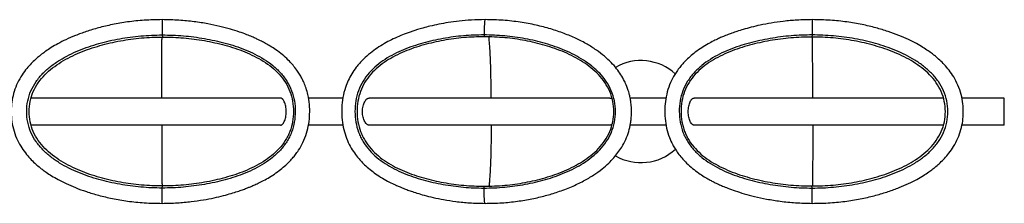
# Paper-space layout '_Posterior' of a CAD drawing. Header units: millimetres. Extents: x -787 to 213, y -54 to 54.
# Tile 2 of 2: x -364 to 213, y -54 to 54. Entities that reach past the tile are written whole.
import ezdxf

# ---------------------------------------------------------------- set-up
doc = ezdxf.new("R2010")
doc.units = ezdxf.units.MM

psp = doc.layouts.new('_Posterior')

# ---------------------------------------------------------------- linework, layer by layer
at = {"color": 7, "linetype": 'Continuous', "lineweight": 25}
for p, q in [((-280.77, 45.07), (-280.54, 43.85)), ((-92.03, 45.07), (-91.9, 43.99)), ((100.5, 45.07), (100.27, 43.85)), ((-211.43, 8), (-357.57, 8)), ((-174.84, 8), (-195.02, 8)), ((-18.26, 8), (-159.4, 8)), ((14.7, 8), (-6.32, 8)), ((177.29, 8), (31.16, 8)), ((213.1, 8), (188.18, 8)), ((213.1, -8), (213.1, 8)), ((-211.45, -8), (-357.57, -8)), ((-174.76, -8), (-195.03, -8)), ((-18.25, -8), (-159.38, -8)), ((14.8, -8), (-6.35, -8)), ((177.29, -8), (31.17, -8)), ((213.1, -8), (188.19, -8)), ((-280.77, -44.93), (-280.55, -43.72)), ((-92.03, -44.93), (-91.9, -43.86)), ((100.5, -44.93), (100.27, -43.72))]:
    psp.add_line(p, q, dxfattribs=at)
for start, end in [(47.76493, 119.91756), (240.1352, 312.41401)]:
    psp.add_arc((0, 0), 30, start, end, dxfattribs=at)
for points, knots in [([(-280.77, 54.07), (-284.29, 54), (-291.08, 53.87), (-300.84, 52.82), (-309.78, 51.3), (-317.86, 49.37), (-325.1, 47.2), (-331.48, 44.86), (-337.03, 42.45), (-341.76, 40.06), (-345.68, 37.77), (-348.83, 35.69), (-351.28, 33.89), (-353.52, 32.08), (-355.83, 30.05), (-358.39, 27.47), (-361.08, 24.32), (-363.81, 20.4), (-366.25, 15.74), (-368.03, 10.7), (-369.06, 5.65), (-369.43, 0.56), (-369.19, -4.71), (-368.19, -10.18), (-366.37, -15.48), (-363.92, -20.22), (-361.17, -24.21), (-358.36, -27.51), (-355.64, -30.22), (-353.27, -32.29), (-351.04, -34.06), (-348.63, -35.81), (-345.51, -37.85), (-341.62, -40.09), (-336.93, -42.46), (-331.4, -44.84), (-325.04, -47.16), (-317.82, -49.31), (-309.76, -51.22), (-300.84, -52.72), (-291.08, -53.76), (-284.29, -53.88), (-280.77, -53.94)], [0, 0, 0, 0, 0.046257, 0.089191, 0.128843, 0.165213, 0.198262, 0.227992, 0.254451, 0.277622, 0.297454, 0.313963, 0.327177, 0.337227, 0.351714, 0.367379, 0.384851, 0.405831, 0.429902, 0.45342, 0.475641, 0.497211, 0.520131, 0.544529, 0.569817, 0.593163, 0.614247, 0.633109, 0.649856, 0.664496, 0.674262, 0.687217, 0.703508, 0.723124, 0.746075, 0.772419, 0.802078, 0.834981, 0.871238, 0.91087, 0.95373, 1, 1, 1, 1]), ([(-280.77, -53.94), (-277.79, -53.88), (-272.11, -53.76), (-264.04, -53), (-256.85, -51.97), (-250.55, -50.76), (-245.11, -49.47), (-240.55, -48.21), (-236.83, -47.05), (-233.86, -46.02), (-231.65, -45.2), (-229.82, -44.47), (-227.98, -43.71), (-225.65, -42.68), (-222.8, -41.3), (-219.48, -39.53), (-215.84, -37.32), (-212.26, -34.81), (-209.08, -32.2), (-206.49, -29.75), (-204.38, -27.46), (-202.53, -25.18), (-200.39, -22.16), (-198.06, -18.04), (-196.01, -12.79), (-194.71, -7.19), (-194.18, -1.49), (-194.32, 4.28), (-195.1, 9.39), (-196.27, 13.62), (-197.49, 16.82), (-198.79, 19.55), (-200.21, 22.06), (-201.92, 24.63), (-204.13, 27.46), (-206.97, 30.52), (-210.32, 33.54), (-213.86, 36.22), (-217.16, 38.38), (-219.98, 40.03), (-222.16, 41.19), (-223.99, 42.1), (-225.86, 42.99), (-228.3, 44.07), (-231.57, 45.4), (-235.79, 46.93), (-241.03, 48.57), (-247.18, 50.19), (-254.26, 51.7), (-262.27, 52.96), (-271.2, 53.87), (-277.48, 54), (-280.77, 54.07)], [0, 0, 0, 0, 0.039485, 0.075262, 0.10733, 0.135721, 0.160385, 0.181306, 0.198521, 0.212033, 0.222924, 0.229738, 0.238211, 0.249495, 0.263591, 0.280503, 0.299644, 0.320374, 0.338656, 0.354492, 0.367885, 0.379993, 0.393613, 0.417086, 0.442746, 0.467996, 0.492879, 0.518123, 0.543947, 0.5609, 0.576035, 0.589287, 0.601001, 0.614425, 0.630358, 0.648828, 0.669841, 0.690401, 0.707937, 0.722447, 0.733941, 0.740839, 0.749669, 0.761464, 0.776198, 0.796619, 0.820902, 0.849027, 0.880981, 0.916774, 0.956441, 1, 1, 1, 1]), ([(-280.77, 54.05), (-280.77, 54.06), (-280.77, 54.06), (-280.77, 53.93), (-280.77, 53.36), (-280.77, 52.21), (-280.77, 50.42), (-280.77, 48), (-280.77, 46.05), (-280.77, 45.07)], [0, 0, 0, 0, 0.04091, 0.200802, 0.361031, 0.520873, 0.680576, 0.840289, 1, 1, 1, 1]), ([(-91.4, 54.07), (-94.08, 54.02), (-99.18, 53.93), (-106.4, 53.29), (-112.76, 52.44), (-118.45, 51.41), (-123.39, 50.31), (-127.54, 49.23), (-130.7, 48.31), (-133.2, 47.52), (-135.46, 46.76), (-138.39, 45.7), (-142.06, 44.22), (-146.31, 42.26), (-150.6, 39.98), (-154.73, 37.41), (-158.88, 34.37), (-163.04, 30.68), (-166.69, 26.58), (-169.61, 22.34), (-171.73, 18.37), (-173.59, 13.72), (-174.94, 8.38), (-175.58, 2.41), (-175.5, -3.44), (-174.73, -9.09), (-173.26, -14.43), (-171.21, -19.23), (-168.82, -23.32), (-166.53, -26.41), (-164.31, -28.99), (-161.9, -31.44), (-158.95, -34.03), (-155.47, -36.65), (-151.66, -39.12), (-147.76, -41.29), (-144.42, -42.92), (-141.91, -44.04), (-140.15, -44.77), (-138.67, -45.36), (-136.94, -46.02), (-134.51, -46.89), (-131.14, -47.99), (-126.84, -49.25), (-121.6, -50.56), (-115.41, -51.83), (-108.26, -52.93), (-100.15, -53.75), (-94.42, -53.87), (-91.4, -53.94)], [0, 0, 0, 0, 0.036332, 0.068974, 0.097901, 0.123169, 0.147103, 0.166425, 0.181132, 0.191578, 0.201942, 0.213388, 0.233601, 0.255489, 0.276536, 0.299308, 0.321271, 0.346018, 0.374457, 0.395265, 0.415659, 0.435193, 0.462956, 0.489879, 0.516165, 0.541799, 0.56682, 0.590838, 0.612208, 0.630744, 0.642827, 0.658283, 0.677267, 0.695933, 0.717063, 0.73863, 0.756283, 0.767319, 0.775867, 0.781957, 0.788949, 0.800815, 0.816836, 0.837, 0.861335, 0.889834, 0.922432, 0.959153, 1, 1, 1, 1]), ([(-91.4, 54.05), (-91.41, 54.05), (-91.46, 54.06), (-91.55, 53.93), (-91.67, 53.35), (-91.79, 52.19), (-91.89, 50.38), (-91.97, 47.96), (-92.01, 46.04), (-92.03, 45.07)], [0, 0, 0, 0, 0.040076, 0.192962, 0.34696, 0.502919, 0.663045, 0.828936, 1, 1, 1, 1]), ([(-91.4, -53.94), (-88.13, -53.89), (-81.8, -53.78), (-72.61, -52.82), (-64.07, -51.39), (-56.17, -49.53), (-48.41, -47.19), (-40.91, -44.35), (-33.86, -41), (-27.88, -37.49), (-22.96, -33.95), (-19.05, -30.55), (-15.96, -27.32), (-13.42, -24.18), (-11.01, -20.59), (-8.83, -16.42), (-7.1, -11.7), (-6.15, -7.54), (-5.69, -3.96), (-5.51, -0.79), (-5.58, 2.61), (-5.91, 5.86), (-6.39, 8.58), (-6.91, 10.69), (-7.51, 12.72), (-8.37, 15.14), (-9.77, 18.28), (-11.74, 21.74), (-14.32, 25.37), (-17.49, 29), (-21.44, 32.7), (-26.19, 36.34), (-31.75, 39.83), (-38.1, 43.1), (-45.22, 46.08), (-53.09, 48.72), (-61.68, 50.97), (-70.99, 52.69), (-80.97, 53.86), (-87.85, 54), (-91.4, 54.07)], [0, 0, 0, 0, 0.043684, 0.084768, 0.123453, 0.159622, 0.193272, 0.231973, 0.266789, 0.297684, 0.324708, 0.347825, 0.36707, 0.384618, 0.402001, 0.424921, 0.447558, 0.469236, 0.481825, 0.495844, 0.511707, 0.527232, 0.539531, 0.548596, 0.556365, 0.567782, 0.58307, 0.602204, 0.621063, 0.642555, 0.66666, 0.693333, 0.722589, 0.754486, 0.788926, 0.825934, 0.865574, 0.907783, 0.952576, 1, 1, 1, 1]), ([(100.5, 54.07), (97.51, 54.02), (91.83, 53.91), (83.76, 53.16), (76.57, 52.14), (70.27, 50.94), (64.84, 49.66), (60.27, 48.41), (56.55, 47.25), (53.58, 46.23), (51.37, 45.41), (49.54, 44.69), (47.69, 43.92), (45.36, 42.89), (42.5, 41.52), (39.18, 39.75), (35.54, 37.54), (31.96, 35.03), (28.78, 32.43), (26.19, 29.97), (24.08, 27.69), (22.24, 25.41), (20.1, 22.39), (17.78, 18.27), (15.72, 13.02), (14.43, 7.41), (13.9, 1.71), (14.05, -4.06), (14.93, -9.76), (16.5, -14.96), (18.31, -18.94), (20.05, -21.98), (21.8, -24.59), (24.04, -27.42), (26.88, -30.44), (30.21, -33.42), (33.71, -36.06), (36.97, -38.19), (39.77, -39.82), (41.93, -40.98), (43.75, -41.89), (45.61, -42.78), (48.04, -43.86), (51.31, -45.19), (55.52, -46.72), (60.76, -48.37), (66.91, -50), (73.99, -51.53), (82, -52.8), (90.94, -53.73), (97.21, -53.87), (100.5, -53.94)], [0, 0, 0, 0, 0.039528, 0.075318, 0.107356, 0.1357, 0.160333, 0.181273, 0.198502, 0.212007, 0.222895, 0.229713, 0.238195, 0.249505, 0.263632, 0.280548, 0.299673, 0.320396, 0.338678, 0.354513, 0.367896, 0.379978, 0.393566, 0.417034, 0.442729, 0.467998, 0.492898, 0.518135, 0.54394, 0.568783, 0.589706, 0.601779, 0.615449, 0.631471, 0.649859, 0.670602, 0.690879, 0.708209, 0.722585, 0.734002, 0.740876, 0.749673, 0.761427, 0.776141, 0.796575, 0.820845, 0.84896, 0.880976, 0.916812, 0.956483, 1, 1, 1, 1]), ([(100.5, -53.94), (104.02, -53.88), (110.81, -53.76), (120.58, -52.72), (129.51, -51.21), (137.6, -49.3), (144.83, -47.13), (151.23, -44.8), (156.79, -42.4), (161.52, -40.01), (165.44, -37.72), (168.59, -35.64), (171.04, -33.85), (173.29, -32.04), (175.59, -30.01), (178.15, -27.43), (180.84, -24.28), (183.57, -20.36), (186, -15.7), (187.77, -10.65), (188.8, -5.6), (189.16, -0.5), (188.91, 4.76), (187.9, 10.23), (186.08, 15.52), (183.61, 20.26), (180.87, 24.25), (178.06, 27.55), (175.34, 30.26), (172.96, 32.33), (170.73, 34.1), (168.32, 35.85), (165.2, 37.89), (161.32, 40.14), (156.63, 42.51), (151.11, 44.9), (144.75, 47.22), (137.54, 49.39), (129.48, 51.3), (120.56, 52.82), (110.8, 53.87), (104.02, 54), (100.5, 54.07)], [0, 0, 0, 0, 0.046283, 0.08918, 0.128875, 0.165219, 0.198236, 0.228033, 0.254539, 0.277677, 0.297506, 0.314035, 0.327251, 0.33729, 0.351756, 0.367416, 0.384902, 0.405884, 0.429939, 0.453457, 0.475698, 0.497288, 0.520195, 0.544567, 0.569849, 0.593209, 0.614295, 0.633146, 0.6499, 0.664562, 0.674337, 0.687287, 0.703558, 0.723179, 0.746162, 0.772457, 0.80205, 0.834986, 0.871269, 0.910859, 0.953755, 1, 1, 1, 1]), ([(100.5, 54.05), (100.5, 54.06), (100.5, 54.06), (100.5, 53.93), (100.5, 53.36), (100.5, 52.21), (100.5, 50.42), (100.5, 48), (100.5, 46.05), (100.5, 45.07)], [0, 0, 0, 0, 0.040911, 0.200802, 0.361032, 0.520873, 0.680576, 0.840289, 1, 1, 1, 1]), ([(-280.77, -44.93), (-282.86, -44.93), (-284.95, -44.89), (-289.11, -44.71), (-291.19, -44.57), (-297.43, -44.03), (-301.57, -43.48), (-309.79, -42), (-313.86, -41.07), (-319.89, -39.37), (-321.88, -38.75), (-325.83, -37.4), (-327.79, -36.67), (-331.65, -35.08), (-333.56, -34.21), (-337.3, -32.34), (-339.13, -31.33), (-342.68, -29.13), (-344.4, -27.95), (-347.69, -25.38), (-349.26, -24), (-352.17, -21), (-353.52, -19.39), (-355.89, -15.95), (-356.92, -14.12), (-358.58, -10.27), (-359.21, -8.27), (-360.03, -4.16), (-360.23, -2.06), (-360.22, 2.12), (-360.02, 4.21), (-359.2, 8.3), (-358.56, 10.31), (-356.9, 14.15), (-355.87, 15.98), (-353.5, 19.42), (-352.15, 21.03), (-349.24, 24.03), (-347.67, 25.42), (-344.37, 28), (-342.65, 29.18), (-339.09, 31.38), (-337.26, 32.4), (-333.53, 34.27), (-331.63, 35.13), (-327.77, 36.73), (-325.82, 37.46), (-321.87, 38.82), (-319.88, 39.44), (-315.87, 40.58), (-313.84, 41.1), (-309.77, 42.04), (-307.73, 42.46), (-301.57, 43.58), (-297.43, 44.13), (-291.19, 44.69), (-289.11, 44.83), (-284.95, 45.02), (-282.87, 45.06), (-280.77, 45.07)], [0, 0, 0, 0, 0.03125, 0.03125, 0.0625, 0.0625, 0.125, 0.125, 0.1875, 0.1875, 0.21875, 0.21875, 0.25, 0.25, 0.28125, 0.28125, 0.3125, 0.3125, 0.34375, 0.34375, 0.375, 0.375, 0.40625, 0.40625, 0.4375, 0.4375, 0.46875, 0.46875, 0.5, 0.5, 0.53125, 0.53125, 0.5625, 0.5625, 0.59375, 0.59375, 0.625, 0.625, 0.65625, 0.65625, 0.6875, 0.6875, 0.71875, 0.71875, 0.75, 0.75, 0.78125, 0.78125, 0.8125, 0.8125, 0.84375, 0.84375, 0.875, 0.875, 0.9375, 0.9375, 0.96875, 0.96875, 1, 1, 1, 1]), ([(-280.55, -43.72), (-282.62, -43.72), (-284.69, -43.68), (-288.82, -43.5), (-290.88, -43.36), (-297.07, -42.81), (-301.17, -42.27), (-309.31, -40.79), (-313.34, -39.86), (-319.31, -38.16), (-321.28, -37.55), (-325.18, -36.21), (-327.11, -35.48), (-330.92, -33.9), (-332.8, -33.05), (-336.47, -31.2), (-338.27, -30.21), (-341.75, -28.06), (-343.43, -26.9), (-346.64, -24.41), (-348.17, -23.06), (-351, -20.16), (-352.31, -18.61), (-354.6, -15.3), (-355.6, -13.55), (-357.2, -9.87), (-357.81, -7.94), (-358.6, -4), (-358.79, -1.99), (-358.79, 2.04), (-358.59, 4.05), (-357.79, 7.98), (-357.18, 9.9), (-355.58, 13.58), (-354.59, 15.34), (-352.29, 18.65), (-350.98, 20.2), (-348.15, 23.1), (-346.62, 24.44), (-343.41, 26.95), (-341.72, 28.11), (-338.24, 30.27), (-336.44, 31.26), (-332.77, 33.11), (-330.9, 33.96), (-327.09, 35.54), (-325.16, 36.27), (-321.26, 37.62), (-319.3, 38.24), (-315.33, 39.37), (-313.32, 39.89), (-309.29, 40.83), (-307.27, 41.25), (-301.16, 42.37), (-297.06, 42.92), (-290.88, 43.48), (-288.82, 43.62), (-284.69, 43.8), (-282.62, 43.85), (-280.54, 43.85)], [0, 0, 0, 0, 0.03125, 0.03125, 0.0625, 0.0625, 0.125, 0.125, 0.1875, 0.1875, 0.21875, 0.21875, 0.25, 0.25, 0.28125, 0.28125, 0.3125, 0.3125, 0.34375, 0.34375, 0.375, 0.375, 0.40625, 0.40625, 0.4375, 0.4375, 0.46875, 0.46875, 0.5, 0.5, 0.53125, 0.53125, 0.5625, 0.5625, 0.59375, 0.59375, 0.625, 0.625, 0.65625, 0.65625, 0.6875, 0.6875, 0.71875, 0.71875, 0.75, 0.75, 0.78125, 0.78125, 0.8125, 0.8125, 0.84375, 0.84375, 0.875, 0.875, 0.9375, 0.9375, 0.96875, 0.96875, 1, 1, 1, 1]), ([(-281.04, 8), (-281.04, 9.91), (-281.03, 14.05), (-281.02, 20.05), (-281, 25.79), (-280.97, 30.8), (-280.95, 35.08), (-280.92, 38.63), (-280.89, 41.58), (-280.88, 43.09), (-280.87, 43.84)], [0, 0, 0, 0, 0.107169, 0.232928, 0.358451, 0.484844, 0.612726, 0.741723, 0.872071, 1, 1, 1, 1]), ([(-280.77, 45.07), (-278.7, 45.07), (-276.62, 45.03), (-272.48, 44.86), (-270.41, 44.73), (-266.28, 44.38), (-264.22, 44.16), (-260.1, 43.63), (-258.05, 43.32), (-253.96, 42.61), (-251.93, 42.21), (-247.88, 41.32), (-245.87, 40.82), (-241.86, 39.74), (-239.88, 39.14), (-235.94, 37.84), (-233.99, 37.13), (-230.14, 35.57), (-228.25, 34.72), (-224.54, 32.86), (-222.72, 31.84), (-219.22, 29.63), (-217.52, 28.42), (-214.31, 25.79), (-212.79, 24.37), (-210.01, 21.28), (-208.75, 19.63), (-206.55, 16.1), (-205.62, 14.23), (-204.15, 10.34), (-203.61, 8.32), (-202.91, 4.22), (-202.75, 2.13), (-202.76, -2.02), (-202.93, -4.09), (-203.64, -8.18), (-204.19, -10.19), (-205.31, -13.1), (-205.72, -14.05), (-206.65, -15.91), (-207.16, -16.82), (-208.81, -19.45), (-210.08, -21.11), (-212.87, -24.19), (-214.39, -25.61), (-217.6, -28.24), (-219.3, -29.44), (-222.8, -31.66), (-224.61, -32.67), (-228.32, -34.53), (-230.21, -35.38), (-235.97, -37.72), (-239.91, -39.01), (-245.91, -40.64), (-247.92, -41.14), (-251.97, -42.04), (-254, -42.44), (-260.12, -43.51), (-264.23, -44.05), (-270.42, -44.58), (-272.49, -44.71), (-276.63, -44.89), (-278.71, -44.93), (-280.77, -44.93)], [0, 0, 0, 0, 0.03125, 0.03125, 0.0625, 0.0625, 0.09375, 0.09375, 0.125, 0.125, 0.15625, 0.15625, 0.1875, 0.1875, 0.21875, 0.21875, 0.25, 0.25, 0.28125, 0.28125, 0.3125, 0.3125, 0.34375, 0.34375, 0.375, 0.375, 0.40625, 0.40625, 0.4375, 0.4375, 0.46875, 0.46875, 0.5, 0.5, 0.53125, 0.53125, 0.5625, 0.5625, 0.578125, 0.578125, 0.59375, 0.59375, 0.625, 0.625, 0.65625, 0.65625, 0.6875, 0.6875, 0.71875, 0.71875, 0.75, 0.75, 0.8125, 0.8125, 0.84375, 0.84375, 0.875, 0.875, 0.9375, 0.9375, 0.96875, 0.96875, 1, 1, 1, 1]), ([(-280.54, 43.85), (-278.49, 43.85), (-276.43, 43.81), (-272.32, 43.64), (-270.27, 43.51), (-266.18, 43.15), (-264.13, 42.93), (-260.06, 42.4), (-258.02, 42.09), (-253.97, 41.38), (-251.96, 40.97), (-247.95, 40.08), (-245.96, 39.58), (-242, 38.5), (-240.04, 37.91), (-236.15, 36.61), (-234.23, 35.9), (-230.44, 34.36), (-228.58, 33.52), (-224.94, 31.69), (-223.17, 30.7), (-219.74, 28.53), (-218.09, 27.36), (-214.97, 24.81), (-213.49, 23.43), (-210.8, 20.46), (-209.58, 18.87), (-207.46, 15.49), (-206.56, 13.7), (-205.15, 9.97), (-204.62, 8.03), (-203.95, 4.08), (-203.79, 2.06), (-203.8, -1.95), (-203.96, -3.95), (-204.65, -7.88), (-205.19, -9.81), (-206.26, -12.61), (-206.66, -13.52), (-207.55, -15.3), (-208.04, -16.17), (-209.64, -18.7), (-210.86, -20.29), (-213.56, -23.25), (-215.04, -24.63), (-218.16, -27.18), (-219.82, -28.35), (-223.24, -30.51), (-225.02, -31.51), (-228.65, -33.34), (-230.51, -34.17), (-236.18, -36.49), (-240.07, -37.77), (-246, -39.41), (-247.99, -39.9), (-252, -40.8), (-254.01, -41.21), (-260.07, -42.28), (-264.15, -42.82), (-270.28, -43.36), (-272.33, -43.49), (-276.44, -43.67), (-278.5, -43.72), (-280.55, -43.72)], [0, 0, 0, 0, 0.03125, 0.03125, 0.0625, 0.0625, 0.09375, 0.09375, 0.125, 0.125, 0.15625, 0.15625, 0.1875, 0.1875, 0.21875, 0.21875, 0.25, 0.25, 0.28125, 0.28125, 0.3125, 0.3125, 0.34375, 0.34375, 0.375, 0.375, 0.40625, 0.40625, 0.4375, 0.4375, 0.46875, 0.46875, 0.5, 0.5, 0.53125, 0.53125, 0.5625, 0.5625, 0.578125, 0.578125, 0.59375, 0.59375, 0.625, 0.625, 0.65625, 0.65625, 0.6875, 0.6875, 0.71875, 0.71875, 0.75, 0.75, 0.8125, 0.8125, 0.84375, 0.84375, 0.875, 0.875, 0.9375, 0.9375, 0.96875, 0.96875, 1, 1, 1, 1]), ([(-92.03, 45.07), (-94.03, 45.07), (-96.05, 45.03), (-100.07, 44.86), (-102.08, 44.73), (-106.08, 44.38), (-108.08, 44.16), (-112.08, 43.63), (-114.07, 43.32), (-118.04, 42.61), (-120.01, 42.21), (-123.93, 41.31), (-125.89, 40.82), (-129.77, 39.73), (-131.7, 39.14), (-135.52, 37.84), (-137.41, 37.13), (-141.14, 35.57), (-142.98, 34.72), (-146.58, 32.85), (-148.34, 31.84), (-151.74, 29.63), (-153.38, 28.42), (-156.5, 25.79), (-157.97, 24.37), (-160.67, 21.28), (-161.9, 19.62), (-164.03, 16.1), (-164.93, 14.23), (-166.35, 10.34), (-166.88, 8.32), (-167.56, 4.22), (-167.72, 2.13), (-167.71, -2.02), (-167.54, -4.1), (-166.85, -8.18), (-166.31, -10.19), (-165.24, -13.1), (-164.83, -14.05), (-163.93, -15.91), (-163.44, -16.82), (-161.84, -19.45), (-160.61, -21.11), (-157.9, -24.19), (-156.43, -25.61), (-153.31, -28.24), (-151.66, -29.44), (-148.26, -31.66), (-146.51, -32.67), (-142.91, -34.53), (-141.08, -35.38), (-135.49, -37.72), (-131.66, -39.01), (-125.84, -40.64), (-123.89, -41.14), (-119.97, -42.04), (-118, -42.44), (-112.06, -43.51), (-108.07, -44.05), (-102.07, -44.58), (-100.06, -44.71), (-96.04, -44.89), (-94.03, -44.93), (-92.03, -44.93)], [0, 0, 0, 0, 0.03125, 0.03125, 0.0625, 0.0625, 0.09375, 0.09375, 0.125, 0.125, 0.15625, 0.15625, 0.1875, 0.1875, 0.21875, 0.21875, 0.25, 0.25, 0.28125, 0.28125, 0.3125, 0.3125, 0.34375, 0.34375, 0.375, 0.375, 0.40625, 0.40625, 0.4375, 0.4375, 0.46875, 0.46875, 0.5, 0.5, 0.53125, 0.53125, 0.5625, 0.5625, 0.578125, 0.578125, 0.59375, 0.59375, 0.625, 0.625, 0.65625, 0.65625, 0.6875, 0.6875, 0.71875, 0.71875, 0.75, 0.75, 0.8125, 0.8125, 0.84375, 0.84375, 0.875, 0.875, 0.9375, 0.9375, 0.96875, 0.96875, 1, 1, 1, 1]), ([(-91.9, 43.99), (-93.89, 43.99), (-95.89, 43.95), (-99.88, 43.78), (-101.87, 43.65), (-105.85, 43.3), (-107.83, 43.08), (-111.79, 42.55), (-113.77, 42.24), (-117.7, 41.52), (-119.65, 41.12), (-123.54, 40.23), (-125.48, 39.73), (-129.32, 38.65), (-131.23, 38.06), (-135, 36.76), (-136.87, 36.05), (-140.55, 34.51), (-142.36, 33.67), (-145.9, 31.84), (-147.62, 30.84), (-150.95, 28.68), (-152.56, 27.5), (-155.6, 24.94), (-157.03, 23.56), (-159.66, 20.58), (-160.85, 18.98), (-162.91, 15.57), (-163.78, 13.77), (-165.16, 10.02), (-165.67, 8.07), (-166.33, 4.1), (-166.49, 2.08), (-166.48, -1.96), (-166.32, -3.97), (-165.65, -7.92), (-165.13, -9.87), (-164.08, -12.68), (-163.69, -13.6), (-162.82, -15.39), (-162.34, -16.26), (-160.79, -18.8), (-159.6, -20.4), (-156.97, -23.38), (-155.53, -24.76), (-152.49, -27.32), (-150.88, -28.49), (-147.55, -30.66), (-145.82, -31.65), (-142.29, -33.49), (-140.48, -34.33), (-134.98, -36.64), (-131.2, -37.92), (-125.44, -39.56), (-123.5, -40.05), (-119.61, -40.95), (-117.66, -41.35), (-111.77, -42.43), (-107.82, -42.97), (-101.86, -43.5), (-99.87, -43.64), (-95.88, -43.81), (-93.89, -43.86), (-91.9, -43.86)], [0, 0, 0, 0, 0.03125, 0.03125, 0.0625, 0.0625, 0.09375, 0.09375, 0.125, 0.125, 0.15625, 0.15625, 0.1875, 0.1875, 0.21875, 0.21875, 0.25, 0.25, 0.28125, 0.28125, 0.3125, 0.3125, 0.34375, 0.34375, 0.375, 0.375, 0.40625, 0.40625, 0.4375, 0.4375, 0.46875, 0.46875, 0.5, 0.5, 0.53125, 0.53125, 0.5625, 0.5625, 0.578125, 0.578125, 0.59375, 0.59375, 0.625, 0.625, 0.65625, 0.65625, 0.6875, 0.6875, 0.71875, 0.71875, 0.75, 0.75, 0.8125, 0.8125, 0.84375, 0.84375, 0.875, 0.875, 0.9375, 0.9375, 0.96875, 0.96875, 1, 1, 1, 1]), ([(-92.03, -44.93), (-90, -44.93), (-87.98, -44.89), (-83.94, -44.71), (-81.91, -44.57), (-75.86, -44.03), (-71.85, -43.48), (-63.88, -42), (-59.93, -41.07), (-54.08, -39.37), (-52.14, -38.75), (-48.31, -37.4), (-46.42, -36.67), (-42.67, -35.08), (-40.82, -34.21), (-37.19, -32.34), (-35.41, -31.33), (-31.97, -29.13), (-30.3, -27.95), (-27.11, -25.38), (-25.59, -24), (-22.76, -21), (-21.46, -19.39), (-19.15, -15.95), (-18.15, -14.12), (-16.55, -10.27), (-15.93, -8.27), (-15.14, -4.16), (-14.95, -2.07), (-14.95, 2.12), (-15.14, 4.21), (-15.95, 8.3), (-16.56, 10.31), (-18.17, 14.15), (-19.17, 15.98), (-21.48, 19.42), (-22.78, 21.03), (-25.61, 24.03), (-27.13, 25.42), (-30.32, 28), (-32, 29.18), (-35.45, 31.38), (-37.22, 32.39), (-40.84, 34.27), (-42.69, 35.13), (-46.43, 36.73), (-48.33, 37.46), (-52.16, 38.82), (-54.09, 39.44), (-57.98, 40.58), (-59.94, 41.09), (-63.89, 42.04), (-65.88, 42.46), (-71.85, 43.58), (-75.87, 44.13), (-81.91, 44.69), (-83.93, 44.83), (-87.97, 45.01), (-89.99, 45.06), (-92.03, 45.07)], [0, 0, 0, 0, 0.03125, 0.03125, 0.0625, 0.0625, 0.125, 0.125, 0.1875, 0.1875, 0.21875, 0.21875, 0.25, 0.25, 0.28125, 0.28125, 0.3125, 0.3125, 0.34375, 0.34375, 0.375, 0.375, 0.40625, 0.40625, 0.4375, 0.4375, 0.46875, 0.46875, 0.5, 0.5, 0.53125, 0.53125, 0.5625, 0.5625, 0.59375, 0.59375, 0.625, 0.625, 0.65625, 0.65625, 0.6875, 0.6875, 0.71875, 0.71875, 0.75, 0.75, 0.78125, 0.78125, 0.8125, 0.8125, 0.84375, 0.84375, 0.875, 0.875, 0.9375, 0.9375, 0.96875, 0.96875, 1, 1, 1, 1]), ([(-91.9, -43.86), (-89.88, -43.86), (-87.88, -43.82), (-83.87, -43.63), (-81.87, -43.5), (-75.86, -42.95), (-71.88, -42.4), (-63.98, -40.92), (-60.07, -39.99), (-54.28, -38.29), (-52.36, -37.67), (-48.58, -36.33), (-46.71, -35.6), (-43.01, -34.02), (-41.18, -33.17), (-37.62, -31.32), (-35.87, -30.32), (-32.49, -28.17), (-30.86, -27.01), (-27.74, -24.5), (-26.26, -23.15), (-23.51, -20.24), (-22.24, -18.68), (-20.01, -15.36), (-19.04, -13.6), (-17.49, -9.9), (-16.9, -7.97), (-16.13, -4.02), (-15.94, -2), (-15.95, 2.05), (-16.13, 4.06), (-16.91, 8), (-17.5, 9.94), (-19.06, 13.63), (-20.03, 15.4), (-22.26, 18.72), (-23.53, 20.27), (-26.28, 23.18), (-27.76, 24.54), (-30.89, 27.05), (-32.52, 28.21), (-35.9, 30.38), (-37.65, 31.37), (-41.21, 33.23), (-43.03, 34.08), (-46.72, 35.66), (-48.59, 36.39), (-52.38, 37.74), (-54.29, 38.36), (-58.14, 39.5), (-60.08, 40.02), (-64, 40.96), (-65.96, 41.38), (-71.88, 42.5), (-75.87, 43.06), (-81.87, 43.61), (-83.87, 43.75), (-87.88, 43.94), (-89.88, 43.99), (-91.9, 43.99)], [0, 0, 0, 0, 0.03125, 0.03125, 0.0625, 0.0625, 0.125, 0.125, 0.1875, 0.1875, 0.21875, 0.21875, 0.25, 0.25, 0.28125, 0.28125, 0.3125, 0.3125, 0.34375, 0.34375, 0.375, 0.375, 0.40625, 0.40625, 0.4375, 0.4375, 0.46875, 0.46875, 0.5, 0.5, 0.53125, 0.53125, 0.5625, 0.5625, 0.59375, 0.59375, 0.625, 0.625, 0.65625, 0.65625, 0.6875, 0.6875, 0.71875, 0.71875, 0.75, 0.75, 0.78125, 0.78125, 0.8125, 0.8125, 0.84375, 0.84375, 0.875, 0.875, 0.9375, 0.9375, 0.96875, 0.96875, 1, 1, 1, 1]), ([(-87.8, 8), (-87.82, 9.94), (-87.85, 14.1), (-87.94, 20.13), (-88.07, 25.88), (-88.25, 30.89), (-88.45, 35.16), (-88.67, 38.7), (-88.91, 41.62), (-89.07, 43.12), (-89.15, 43.86)], [0, 0, 0, 0, 0.116868, 0.250405, 0.380471, 0.507739, 0.633197, 0.757229, 0.880832, 1, 1, 1, 1]), ([(100.5, 45.07), (98.43, 45.07), (96.35, 45.03), (92.2, 44.86), (90.14, 44.73), (86.01, 44.38), (83.95, 44.16), (79.83, 43.63), (77.78, 43.32), (73.69, 42.61), (71.66, 42.21), (67.61, 41.32), (65.6, 40.82), (61.59, 39.74), (59.6, 39.14), (55.67, 37.84), (53.72, 37.13), (49.87, 35.57), (47.97, 34.72), (44.27, 32.86), (42.45, 31.84), (38.95, 29.63), (37.25, 28.42), (34.04, 25.79), (32.52, 24.37), (29.74, 21.28), (28.47, 19.63), (26.28, 16.1), (25.35, 14.23), (23.88, 10.34), (23.34, 8.32), (22.64, 4.22), (22.48, 2.13), (22.49, -2.02), (22.65, -4.09), (23.37, -8.18), (23.92, -10.19), (25.03, -13.1), (25.45, -14.05), (26.38, -15.91), (26.89, -16.82), (28.54, -19.45), (29.8, -21.11), (32.59, -24.19), (34.12, -25.61), (37.33, -28.24), (39.02, -29.44), (42.53, -31.66), (44.34, -32.67), (48.05, -34.53), (49.94, -35.38), (55.7, -37.72), (59.64, -39.01), (65.64, -40.64), (67.65, -41.14), (71.7, -42.04), (73.73, -42.44), (79.85, -43.51), (83.96, -44.05), (90.15, -44.58), (92.22, -44.71), (96.36, -44.89), (98.43, -44.93), (100.5, -44.93)], [0, 0, 0, 0, 0.03125, 0.03125, 0.0625, 0.0625, 0.09375, 0.09375, 0.125, 0.125, 0.15625, 0.15625, 0.1875, 0.1875, 0.21875, 0.21875, 0.25, 0.25, 0.28125, 0.28125, 0.3125, 0.3125, 0.34375, 0.34375, 0.375, 0.375, 0.40625, 0.40625, 0.4375, 0.4375, 0.46875, 0.46875, 0.5, 0.5, 0.53125, 0.53125, 0.5625, 0.5625, 0.578125, 0.578125, 0.59375, 0.59375, 0.625, 0.625, 0.65625, 0.65625, 0.6875, 0.6875, 0.71875, 0.71875, 0.75, 0.75, 0.8125, 0.8125, 0.84375, 0.84375, 0.875, 0.875, 0.9375, 0.9375, 0.96875, 0.96875, 1, 1, 1, 1]), ([(100.27, 43.85), (98.22, 43.85), (96.16, 43.81), (92.05, 43.64), (90, 43.51), (85.9, 43.15), (83.86, 42.93), (79.78, 42.4), (77.75, 42.09), (73.7, 41.38), (71.68, 40.97), (67.68, 40.08), (65.69, 39.58), (61.73, 38.5), (59.76, 37.91), (55.88, 36.61), (53.96, 35.9), (50.17, 34.36), (48.31, 33.52), (44.67, 31.69), (42.89, 30.7), (39.47, 28.53), (37.82, 27.36), (34.69, 24.81), (33.22, 23.43), (30.53, 20.46), (29.3, 18.87), (27.19, 15.49), (26.29, 13.7), (24.88, 9.97), (24.35, 8.03), (23.68, 4.08), (23.52, 2.07), (23.53, -1.95), (23.69, -3.95), (24.21, -6.9), (24.43, -7.87), (24.96, -9.79), (25.27, -10.74), (25.98, -12.61), (26.39, -13.52), (27.28, -15.3), (27.77, -16.17), (29.36, -18.7), (30.59, -20.29), (33.29, -23.25), (34.77, -24.63), (37.89, -27.18), (39.54, -28.35), (42.97, -30.51), (44.74, -31.51), (48.38, -33.34), (50.24, -34.17), (55.9, -36.49), (59.8, -37.77), (65.73, -39.41), (67.72, -39.9), (71.73, -40.8), (73.74, -41.21), (79.8, -42.28), (83.88, -42.82), (90.01, -43.36), (92.06, -43.49), (96.17, -43.67), (98.23, -43.72), (100.27, -43.72)], [0, 0, 0, 0, 0.03125, 0.03125, 0.0625, 0.0625, 0.09375, 0.09375, 0.125, 0.125, 0.15625, 0.15625, 0.1875, 0.1875, 0.21875, 0.21875, 0.25, 0.25, 0.28125, 0.28125, 0.3125, 0.3125, 0.34375, 0.34375, 0.375, 0.375, 0.40625, 0.40625, 0.4375, 0.4375, 0.46875, 0.46875, 0.5, 0.5, 0.53125, 0.53125, 0.546875, 0.546875, 0.5625, 0.5625, 0.578125, 0.578125, 0.59375, 0.59375, 0.625, 0.625, 0.65625, 0.65625, 0.6875, 0.6875, 0.71875, 0.71875, 0.75, 0.75, 0.8125, 0.8125, 0.84375, 0.84375, 0.875, 0.875, 0.9375, 0.9375, 0.96875, 0.96875, 1, 1, 1, 1]), ([(100.27, -43.72), (102.35, -43.72), (104.41, -43.68), (108.54, -43.5), (110.61, -43.36), (116.79, -42.81), (120.9, -42.27), (129.04, -40.79), (133.07, -39.86), (139.03, -38.16), (141.01, -37.55), (144.91, -36.21), (146.84, -35.48), (150.64, -33.9), (152.52, -33.05), (156.2, -31.2), (158, -30.21), (161.48, -28.06), (163.16, -26.9), (166.37, -24.41), (167.9, -23.06), (170.73, -20.16), (172.03, -18.61), (174.33, -15.3), (175.33, -13.55), (176.93, -9.87), (177.53, -7.94), (178.33, -4.01), (178.52, -1.99), (178.51, 2.04), (178.32, 4.05), (177.52, 7.98), (176.91, 9.9), (175.31, 13.58), (174.31, 15.34), (172.01, 18.65), (170.71, 20.2), (167.88, 23.1), (166.35, 24.44), (163.13, 26.95), (161.45, 28.11), (157.96, 30.27), (156.17, 31.26), (152.5, 33.11), (150.63, 33.96), (146.82, 35.54), (144.89, 36.27), (140.99, 37.62), (139.02, 38.24), (135.06, 39.37), (133.05, 39.89), (129.02, 40.83), (126.99, 41.25), (120.89, 42.37), (116.79, 42.92), (110.61, 43.48), (108.55, 43.62), (104.42, 43.8), (102.35, 43.85), (100.27, 43.85)], [0, 0, 0, 0, 0.03125, 0.03125, 0.0625, 0.0625, 0.125, 0.125, 0.1875, 0.1875, 0.21875, 0.21875, 0.25, 0.25, 0.28125, 0.28125, 0.3125, 0.3125, 0.34375, 0.34375, 0.375, 0.375, 0.40625, 0.40625, 0.4375, 0.4375, 0.46875, 0.46875, 0.5, 0.5, 0.53125, 0.53125, 0.5625, 0.5625, 0.59375, 0.59375, 0.625, 0.625, 0.65625, 0.65625, 0.6875, 0.6875, 0.71875, 0.71875, 0.75, 0.75, 0.78125, 0.78125, 0.8125, 0.8125, 0.84375, 0.84375, 0.875, 0.875, 0.9375, 0.9375, 0.96875, 0.96875, 1, 1, 1, 1]), ([(100.5, -44.93), (102.59, -44.93), (104.67, -44.89), (108.84, -44.71), (110.92, -44.57), (117.16, -44.03), (121.3, -43.48), (129.51, -42), (133.59, -41.07), (139.61, -39.37), (141.61, -38.75), (145.56, -37.4), (147.51, -36.67), (151.38, -35.08), (153.29, -34.21), (157.02, -32.34), (158.85, -31.33), (162.41, -29.13), (164.13, -27.95), (167.41, -25.38), (168.98, -24), (171.9, -21), (173.24, -19.39), (175.62, -15.95), (176.65, -14.12), (178.3, -10.27), (178.93, -8.27), (179.76, -4.16), (179.95, -2.06), (179.95, 2.12), (179.75, 4.21), (178.92, 8.3), (178.29, 10.31), (176.63, 14.15), (175.6, 15.98), (173.22, 19.42), (171.88, 21.03), (168.96, 24.03), (167.39, 25.42), (164.1, 28), (162.38, 29.18), (158.82, 31.38), (156.99, 32.4), (153.26, 34.27), (151.36, 35.13), (147.5, 36.73), (145.54, 37.46), (141.6, 38.82), (139.61, 39.44), (135.6, 40.58), (133.57, 41.1), (129.5, 42.04), (127.45, 42.46), (121.3, 43.58), (117.15, 44.13), (110.92, 44.69), (108.84, 44.83), (104.68, 45.02), (102.59, 45.06), (100.5, 45.07)], [0, 0, 0, 0, 0.03125, 0.03125, 0.0625, 0.0625, 0.125, 0.125, 0.1875, 0.1875, 0.21875, 0.21875, 0.25, 0.25, 0.28125, 0.28125, 0.3125, 0.3125, 0.34375, 0.34375, 0.375, 0.375, 0.40625, 0.40625, 0.4375, 0.4375, 0.46875, 0.46875, 0.5, 0.5, 0.53125, 0.53125, 0.5625, 0.5625, 0.59375, 0.59375, 0.625, 0.625, 0.65625, 0.65625, 0.6875, 0.6875, 0.71875, 0.71875, 0.75, 0.75, 0.78125, 0.78125, 0.8125, 0.8125, 0.84375, 0.84375, 0.875, 0.875, 0.9375, 0.9375, 0.96875, 0.96875, 1, 1, 1, 1]), ([(100.77, 8), (100.77, 9.91), (100.76, 14.05), (100.75, 20.05), (100.73, 25.79), (100.7, 30.8), (100.67, 35.08), (100.65, 38.63), (100.62, 41.58), (100.61, 43.09), (100.6, 43.84)], [0, 0, 0, 0, 0.107169, 0.232928, 0.358451, 0.484844, 0.612726, 0.741723, 0.872071, 1, 1, 1, 1]), ([(-211.45, -8), (-211.41, -8), (-211.35, -8), (-211.24, -7.98), (-211.12, -7.96), (-211, -7.92), (-210.86, -7.86), (-210.71, -7.78), (-210.52, -7.64), (-210.17, -7.35), (-209.69, -6.76), (-209.15, -5.8), (-208.68, -4.6), (-208.32, -3.2), (-208.09, -1.64), (-208, 0), (-208.08, 1.63), (-208.31, 3.19), (-208.67, 4.59), (-209.14, 5.8), (-209.58, 6.59), (-209.95, 7.11), (-210.22, 7.4), (-210.52, 7.66), (-210.79, 7.84), (-211.05, 7.94), (-211.25, 7.99), (-211.37, 8), (-211.43, 8)], [0, 0, 0, 0, 0.010488, 0.021983, 0.034485, 0.047995, 0.062511, 0.078132, 0.093762, 0.125034, 0.18748, 0.249965, 0.312461, 0.374949, 0.437425, 0.499851, 0.562338, 0.624845, 0.687315, 0.749792, 0.812277, 0.841303, 0.874854, 0.897391, 0.937429, 0.960317, 0.981173, 1, 1, 1, 1]), ([(-159.38, -8), (-159.42, -8), (-159.49, -8), (-159.6, -7.99), (-159.72, -7.97), (-159.83, -7.94), (-159.94, -7.9), (-160.13, -7.83), (-160.4, -7.69), (-160.74, -7.44), (-161.07, -7.13), (-161.51, -6.62), (-162.02, -5.83), (-162.55, -4.64), (-162.97, -3.23), (-163.24, -1.66), (-163.33, 0), (-163.24, 1.66), (-162.98, 3.23), (-162.56, 4.63), (-162.03, 5.83), (-161.52, 6.62), (-161.09, 7.13), (-160.76, 7.44), (-160.42, 7.69), (-160.11, 7.85), (-159.85, 7.94), (-159.62, 7.99), (-159.47, 8), (-159.4, 8)], [0, 0, 0, 0, 0.010406, 0.020811, 0.031224, 0.041654, 0.052108, 0.062597, 0.093868, 0.125182, 0.156483, 0.187689, 0.250167, 0.312643, 0.375108, 0.43756, 0.499944, 0.562396, 0.624879, 0.687329, 0.749777, 0.812242, 0.843491, 0.874855, 0.90616, 0.937442, 0.958369, 0.979198, 1, 1, 1, 1]), ([(-18.26, 8), (-17.81, 7.99), (-17.36, 7.97), (-16.95, 7.41), (-16.94, 7.4)], [0, 0, 0, 0, 0.982574, 1, 1, 1, 1]), ([(31.17, -8), (31.14, -8), (31.08, -8), (30.98, -7.99), (30.88, -7.97), (30.79, -7.94), (30.69, -7.9), (30.52, -7.83), (30.29, -7.69), (30, -7.44), (29.7, -7.12), (29.33, -6.6), (28.88, -5.8), (28.41, -4.6), (28.05, -3.2), (27.81, -1.64), (27.73, 0), (27.81, 1.63), (28.04, 3.19), (28.4, 4.59), (28.86, 5.8), (29.31, 6.6), (29.69, 7.11), (29.98, 7.43), (30.28, 7.69), (30.54, 7.85), (30.77, 7.94), (30.97, 7.99), (31.09, 8), (31.16, 8)], [0, 0, 0, 0, 0.010388, 0.020775, 0.031172, 0.041587, 0.05203, 0.062509, 0.093724, 0.12502, 0.156287, 0.187525, 0.250007, 0.312499, 0.374982, 0.437455, 0.499877, 0.56236, 0.624863, 0.687329, 0.749802, 0.812283, 0.843544, 0.874857, 0.906176, 0.937433, 0.95837, 0.979201, 1, 1, 1, 1]), ([(-281.04, -8), (-281.04, -9.86), (-281.03, -13.96), (-281.02, -19.92), (-281, -25.66), (-280.97, -30.67), (-280.95, -34.94), (-280.92, -38.5), (-280.89, -41.45), (-280.88, -42.96), (-280.87, -43.71)], [0, 0, 0, 0, 0.104949, 0.231028, 0.356865, 0.483578, 0.611783, 0.741107, 0.871784, 1, 1, 1, 1]), ([(-87.8, -8), (-87.82, -9.9), (-87.85, -14.01), (-87.94, -20), (-88.08, -25.75), (-88.25, -30.76), (-88.45, -35.02), (-88.67, -38.57), (-88.91, -41.49), (-89.07, -43), (-89.15, -43.74)], [0, 0, 0, 0, 0.114517, 0.248385, 0.378767, 0.506349, 0.632115, 0.756452, 0.88036, 1, 1, 1, 1]), ([(-16.94, -7.41), (-16.95, -7.41), (-17.36, -7.98), (-17.81, -7.99), (-18.25, -8)], [0, 0, 0, 0, 0.012466, 1, 1, 1, 1]), ([(100.77, -8), (100.77, -9.86), (100.76, -13.96), (100.75, -19.92), (100.73, -25.66), (100.7, -30.67), (100.67, -34.94), (100.65, -38.5), (100.62, -41.45), (100.61, -42.96), (100.6, -43.71)], [0, 0, 0, 0, 0.104949, 0.231028, 0.356865, 0.483578, 0.611783, 0.741107, 0.871784, 1, 1, 1, 1]), ([(-280.77, -53.92), (-280.77, -53.92), (-280.77, -53.93), (-280.77, -53.8), (-280.77, -53.23), (-280.77, -52.08), (-280.77, -50.29), (-280.77, -47.87), (-280.77, -45.91), (-280.77, -44.93)], [0, 0, 0, 0, 0.040865, 0.200765, 0.361004, 0.520853, 0.680562, 0.840282, 1, 1, 1, 1]), ([(-91.4, -53.92), (-91.41, -53.92), (-91.46, -53.93), (-91.55, -53.8), (-91.67, -53.22), (-91.79, -52.06), (-91.89, -50.25), (-91.97, -47.83), (-92.01, -45.91), (-92.03, -44.93)], [0, 0, 0, 0, 0.039927, 0.192837, 0.346858, 0.502839, 0.66299, 0.828908, 1, 1, 1, 1]), ([(100.5, -53.92), (100.5, -53.92), (100.5, -53.93), (100.5, -53.8), (100.5, -53.23), (100.5, -52.08), (100.5, -50.29), (100.5, -47.87), (100.5, -45.91), (100.5, -44.93)], [0, 0, 0, 0, 0.040864, 0.200765, 0.361003, 0.520852, 0.680562, 0.840282, 1, 1, 1, 1])]:
    psp.add_open_spline(points, degree=3, knots=knots, dxfattribs=at)

doc.saveas('drawing.dxf')
